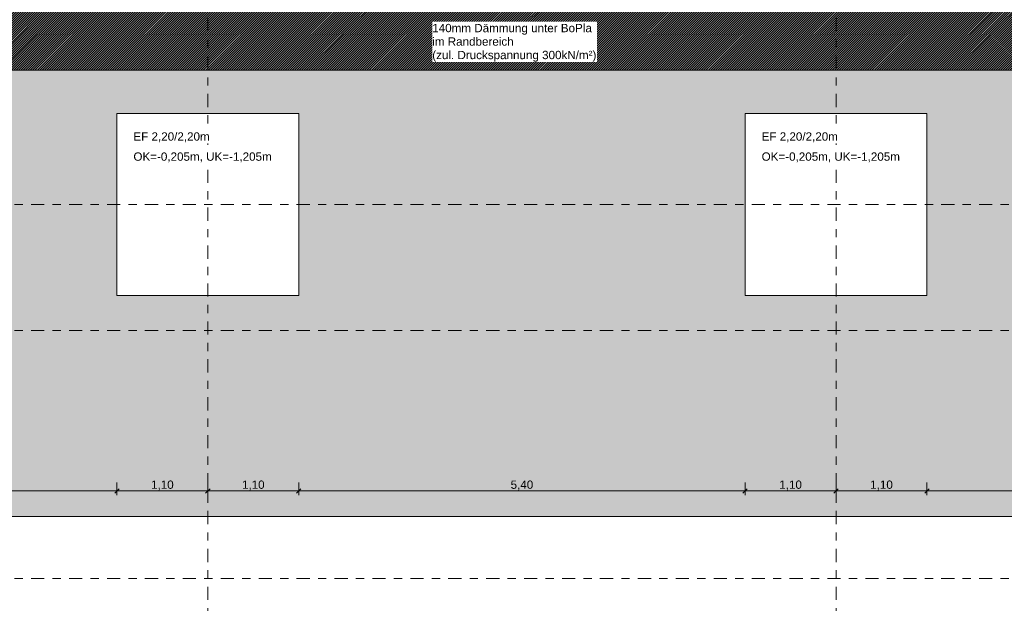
# Model space of a CAD drawing. Header units: metres. Extents: x -273 to 6, y -183 to 13.
# Tile 139 of 256: x -132 to -120, y -12 to -5. Entities that reach past the tile are written whole.
import ezdxf

# ---------------------------------------------------------------- set-up
doc = ezdxf.new("R2010")
doc.units = ezdxf.units.M
doc.header["$LTSCALE"] = 0.05
doc.header["$PDMODE"] = 1
doc.header["$PDSIZE"] = -2
doc.linetypes.add('Linienart-53', pattern=[5.291531, 3.175, -1.058062, 0.352704, -0.705764])
doc.layers.get('0').update_dxf_attribs({"lineweight": 25})
for name, color, linetype, lineweight, true_color in [('30 -32 Gründung- 2 Flachgründungen u. Bodenplatten', 7, 'Continuous', 9, 0xff6633), ('70 -72 Beschriftung- 1 Beschriftung allgemein', 7, 'Continuous', 9, 0xff6633), ('70 -76 Bemaßung- 2 Allgemein', 7, 'Continuous', 5, 0x6666cc)]:
    doc.layers.add(name, color=color, linetype=linetype, lineweight=lineweight, true_color=true_color)
for name, color, linetype, lineweight in [('30 -35 Decken- 2 Beläge- Dämmung', 7, 'Continuous', 9), ('70 -71 Achsen- 1 Gebäudeachsen', 7, 'Linienart-53', 18), ('Keine', 7, 'Continuous', 9)]:
    doc.layers.add(name, color=color, linetype=linetype, lineweight=lineweight)
doc.styles.add('Arial', font='arial.ttf')
doc.dimstyles.new('k+k_klein', dxfattribs={"dimtxt": 0.100689, "dimasz": 0.05302, "dimexe": 0.05, "dimexo": 0.15, "dimgap": 0.005, "dimtad": 1, "dimdec": 3, "dimtxsty": 'Arial', "dimblk": 'VW_SLASH-2', "dimblk1": 'VW_SLASH-2', "dimblk2": 'VW_SLASH-2', "dimcen": 0, "dimdle": 0.025, "dimadec": 3, "dimazin": 0, "dimtfac": 0.75, "dimtdec": 3, "dimtix": 1, "dimtmove": 0, "dimatfit": 0, "dimldrblk": 'VW_FILLEDARROW', "dimfxl": 0.1, "dimfxlon": 1, "dimfrac": 2, "dimtolj": 1, "dimarcsym": 0})

# ---------------------------------------------------------------- blocks, each defined once
blk = doc.blocks.new('_Achsen (3D)')
at = {"layer": '70 -71 Achsen- 1 Gebäudeachsen', "transparency": 33554687}
for p, q in [((-129.821, 3.8), (-129.821, -46.172)), ((-122.221, 3.8), (-122.221, -46.172)), ((-179.668, -8.697), (3.826, -8.697)), ((-179.668, -11.697), (3.826, -11.697))]:
    blk.add_line(p, q, dxfattribs=at)
blk = doc.blocks.new('Gruppe-2367')
at = {"layer": '30 -32 Gründung- 2 Flachgründungen u. Bodenplatten', "flags": 128}
blk.add_lwpolyline([(-130.921, -6.072), (-128.721, -6.072), (-128.721, -8.272), (-130.921, -8.272)], close=True, dxfattribs=at)
at = {"color": 255}
for points in [[(-130.721, -6.434), (-129.793, -6.434), (-129.793, -6.272), (-130.721, -6.272)], [(-130.721, -6.678), (-129.04, -6.678), (-129.04, -6.515), (-130.721, -6.515)]]:
    blk.add_wipeout(points, dxfattribs=at).dxf.layer = '70 -72 Beschriftung- 1 Beschriftung allgemein'
at = {"layer": '70 -72 Beschriftung- 1 Beschriftung allgemein', "char_height": 0.10069, "attachment_point": 1, "line_spacing_factor": 0.970891, "style": 'Arial'}
for s, insert in [('EF 2,20/2,20m', (-130.721, -6.299)), ('OK=-0,205m, UK=-1,205m', (-130.721, -6.542))]:
    blk.add_mtext(s, dxfattribs=dict(at, insert=insert))
blk = doc.blocks.new('Gruppe-2368')
at = {"layer": '30 -32 Gründung- 2 Flachgründungen u. Bodenplatten', "flags": 128}
blk.add_lwpolyline([(-123.321, -6.072), (-121.121, -6.072), (-121.121, -8.272), (-123.321, -8.272)], close=True, dxfattribs=at)
at = {"color": 255}
for points in [[(-123.121, -6.434), (-122.193, -6.434), (-122.193, -6.272), (-123.121, -6.272)], [(-123.121, -6.678), (-121.44, -6.678), (-121.44, -6.515), (-123.121, -6.515)]]:
    blk.add_wipeout(points, dxfattribs=at).dxf.layer = '70 -72 Beschriftung- 1 Beschriftung allgemein'
at = {"layer": '70 -72 Beschriftung- 1 Beschriftung allgemein', "char_height": 0.10069, "attachment_point": 1, "line_spacing_factor": 0.970891, "style": 'Arial'}
for s, insert in [('EF 2,20/2,20m', (-123.121, -6.299)), ('OK=-0,205m, UK=-1,205m', (-123.121, -6.542))]:
    blk.add_mtext(s, dxfattribs=dict(at, insert=insert))
blk = doc.blocks.new('Gruppe-2472')
at = {"layer": '70 -71 Achsen- 1 Gebäudeachsen', "transparency": 33554687}
blk.add_line((-179.668, -7.172), (3.826, -7.172), dxfattribs=at)
blk = doc.blocks.new('_FU_2D LP5 (2D)')
at = {"layer": '30 -35 Decken- 2 Beläge- Dämmung', "linetype": 'Continuous', "lineweight": 18, "true_color": 0xd9d9d9}
h = blk.add_hatch(dxfattribs=at)
h.set_pattern_fill('Schraffur grau', color=254, style=0, pattern_type=2)
h.set_pattern_definition([(45, (-131.188402, -6.746944), (0.014142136, -0.014142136), [])])
h.paths.add_polyline_path([(-149.17086327, -2.24704198), (-150.87086327, -2.24704198), (-150.87086327, -0.54704198), (-151.02099996, -0.54704198), (-151.02099996, -2.89011624), (-154.22099996, -2.89011624), (-154.22099996, -0.54704198), (-159.62099996, -0.54704198), (-159.62099996, -5.54704198), (-119.72099996, -5.54704198), (-119.72099996, -10.21204198), (-100.02099996, -10.21204198), (-100.02099996, -7.44704198), (-101.74599996, -7.44704198), (-101.74599996, -5.21204198), (-114.72099996, -5.21204198), (-114.72099996, -2.89009828), (-116.22099996, -2.89009828), (-116.22099996, -0.54704198), (-120.62099996, -0.54704198), (-120.62099996, -2.89010187), (-123.82099996, -2.89010187), (-123.82099996, -0.54704198), (-128.22099996, -0.54704198), (-128.22099996, -2.89010187), (-131.42099996, -2.89010187), (-131.42099996, -0.54704198), (-135.82099996, -0.54704198), (-135.82099996, -2.89010187), (-139.02099996, -2.89010187), (-139.02099996, -0.54704198), (-143.42099996, -0.54704198), (-143.42099996, -2.89011265), (-146.62099996, -2.89011265), (-146.62099996, -0.54704198), (-149.17086327, -0.54704198)])
h.paths.add_polyline_path([(-105.92099996, -8.27204198), (-108.12099996, -8.27204198), (-108.12099996, -6.07204198), (-105.92099996, -6.07204198)])
h.paths.add_polyline_path([(-113.52099996, -8.27204198), (-115.72099996, -8.27204198), (-115.72099996, -6.07204198), (-113.52099996, -6.07204198)])
at = {"layer": 'Keine', "linetype": 'Continuous', "lineweight": 0, "transparency": 33554511}
h = blk.add_hatch(color=43, dxfattribs=at)
h.paths.add_polyline_path([(-131.42099996, -0.54704198), (-135.82099996, -0.54704198), (-135.82099996, -2.89010187), (-139.02099996, -2.89010187), (-139.02099996, -0.54704198), (-143.42099996, -0.54704198), (-143.42099996, -2.89011265), (-146.62099996, -2.89011265), (-146.62099996, -0.54704198), (-149.17086327, -0.54704198), (-149.17086327, -2.24704198), (-151.02099996, -2.24704198), (-151.02099996, -2.89011624), (-154.22099996, -2.89011624), (-154.22099996, -0.54704198), (-159.62099996, -0.54704198), (-159.62099996, -9.29704198), (-161.89599996, -9.29704198), (-161.89599996, -8.97204198), (-164.29599996, -8.97204198), (-164.29599996, -8.89704198), (-167.04599996, -8.89704198), (-167.04599996, -9.47204198), (-168.59599996, -9.47204198), (-168.59599996, -8.79704198), (-174.32099996, -8.79704198), (-174.32099996, -9.79704198), (-175.32099996, -9.79704198), (-175.32099996, -11.09704198), (-160.82099996, -11.09704198), (-160.82099996, -10.94704198), (-100.02099996, -10.94704198), (-100.02099996, -7.44704198), (-101.74599996, -7.44704198), (-101.74599996, -5.21204198), (-114.72099996, -5.21204198), (-114.72099996, -2.89009828), (-116.22099996, -2.89009828), (-116.22099996, -0.54704198), (-120.62099996, -0.54704198), (-120.62099996, -2.89010187), (-123.82099996, -2.89010187), (-123.82099996, -0.54704198), (-128.22099996, -0.54704198), (-128.22099996, -2.89010187), (-131.42099996, -2.89010187)])
h.paths.add_polyline_path([(-153.72099996, -6.07204198), (-151.52099996, -6.07204198), (-151.52099996, -8.27204198), (-153.72099996, -8.27204198)])
h.paths.add_polyline_path([(-143.92099996, -8.27204198), (-146.12099996, -8.27204198), (-146.12099996, -6.07204198), (-143.92099996, -6.07204198)])
h.paths.add_polyline_path([(-128.72099996, -8.27204198), (-130.92099996, -8.27204198), (-130.92099996, -6.07204198), (-128.72099996, -6.07204198)])
h.paths.add_polyline_path([(-113.52099996, -8.27204198), (-115.72099996, -8.27204198), (-115.72099996, -6.07204198), (-113.52099996, -6.07204198)])
h.paths.add_polyline_path([(-108.12099996, -6.07204198), (-105.92099996, -6.07204198), (-105.92099996, -8.27204198), (-108.12099996, -8.27204198)])
h.paths.add_polyline_path([(-123.32099996, -6.07204198), (-121.12099996, -6.07204198), (-121.12099996, -8.27204198), (-123.32099996, -8.27204198)])
h.paths.add_polyline_path([(-138.52099996, -6.07204198), (-136.32099996, -6.07204198), (-136.32099996, -8.27204198), (-138.52099996, -8.27204198)])
at = {"layer": '30 -32 Gründung- 2 Flachgründungen u. Bodenplatten', "flags": 128}
blk.add_lwpolyline([(-159.62099996, -12.44704198), (-100.02099996, -12.44704198), (-100.02099996, -40.04704198), (-98.82099996, -40.04704198), (-98.82099996, -23.54704198), (-94.09599996, -23.54704198), (-94.09599996, -11.09704198), (-98.82099996, -11.09704198), (-98.82099996, -9.29704198), (-92.67099996, -9.29704198), (-92.67099996, -8.09704198), (-93.72099996, -8.09704198), (-93.72099996, 0.10991089), (-94.92099996, 0.10991089), (-94.92099996, -8.09704198), (-98.82099996, -8.09704198), (-98.82099996, -7.44704198), (-100.02099996, -7.44704198), (-100.02099996, -10.94704198), (-160.82099996, -10.94704198)], dxfattribs=at)
at = {"layer": '30 -35 Decken- 2 Beläge- Dämmung', "flags": 128}
blk.add_lwpolyline([(-159.62099996, -5.54704198), (-119.72099996, -5.54704198), (-119.72099996, -10.21204198), (-100.02099996, -10.21204198), (-100.02099996, -7.44704198), (-101.74599996, -7.44704198), (-101.74599996, -5.21204198), (-114.72099996, -5.21204198), (-114.72099996, -2.89009828), (-116.22099996, -2.89009828), (-116.22099996, -0.54704198), (-120.62099996, -0.54704198), (-120.62099996, -2.89010187), (-123.82099996, -2.89010187), (-123.82099996, -0.54704198), (-128.22099996, -0.54704198), (-128.22099996, -2.89010187), (-131.42099996, -2.89010187), (-131.42099996, -0.54704198), (-135.82099996, -0.54704198)], dxfattribs=at)
at = {"layer": 'Keine', "flags": 128}
blk.add_lwpolyline([(-160.82099996, -10.94704198), (-100.02099996, -10.94704198), (-100.02099996, -7.44704198), (-101.74599996, -7.44704198), (-101.74599996, -5.21204198), (-114.72099996, -5.21204198), (-114.72099996, -2.89009828), (-116.22099996, -2.89009828), (-116.22099996, -0.54704198), (-120.62099996, -0.54704198), (-120.62099996, -2.89010187), (-123.82099996, -2.89010187), (-123.82099996, -0.54704198), (-128.22099996, -0.54704198), (-128.22099996, -2.89010187), (-131.42099996, -2.89010187), (-131.42099996, -0.54704198), (-135.82099996, -0.54704198)], dxfattribs=at)
for points in [[(-128.72099996, -8.27204198), (-130.92099996, -8.27204198), (-130.92099996, -6.07204198), (-128.72099996, -6.07204198)], [(-123.32099996, -6.07204198), (-121.12099996, -6.07204198), (-121.12099996, -8.27204198), (-123.32099996, -8.27204198)]]:
    blk.add_lwpolyline(points, close=True, dxfattribs=at)
at = {"layer": '30 -32 Gründung- 2 Flachgründungen u. Bodenplatten', "color": 7}
for name in ['Gruppe-2367', 'Gruppe-2368']:
    blk.add_blockref(name, (0, 0), dxfattribs=at)
at = {"layer": '70 -72 Beschriftung- 1 Beschriftung allgemein', "color": 7}
blk.add_blockref('Gruppe-2472', (0, 0), dxfattribs=at)
blk = doc.blocks.new('VW_SLASH-2')
at = {"color": 0, "linetype": 'ByBlock', "lineweight": -2, "transparency": 16777216}
blk.add_line((0.47, 0), (-1, 0), dxfattribs=at)
at = {"color": 0, "lineweight": 5, "transparency": 16777216, "flags": 128}
blk.add_lwpolyline([(0.5, 0.5), (-0.5, -0.5)], dxfattribs=at)
blk = doc.blocks.new('*D3882')
at = {"layer": '70 -76 Bemaßung- 2 Allgemein', "color": 0, "lineweight": -2}
for p, q in [((-136.321, -10.537), (-136.321, -10.687)), ((-130.921, -10.537), (-130.921, -10.687)), ((-130.974, -10.637), (-136.268, -10.637))]:
    blk.add_line(p, q, dxfattribs=at)
at = {"layer": 'Defpoints', "color": 0}
for p in [(-136.321, -8.272), (-130.921, -8.272), (-136.321, -10.637)]:
    blk.add_point(p, dxfattribs=at)
at = {"layer": '70 -76 Bemaßung- 2 Allgemein', "color": 0, "lineweight": -2, "xscale": 0.05302001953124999, "yscale": 0.05302001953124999, "zscale": 0.05302001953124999, "rotation": 180}
blk.add_blockref('VW_SLASH-2', (-136.321, -10.637), dxfattribs=at)
at = {"layer": '70 -76 Bemaßung- 2 Allgemein', "color": 0, "lineweight": -2, "xscale": 0.05302001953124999, "yscale": 0.05302001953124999, "zscale": 0.05302001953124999}
blk.add_blockref('VW_SLASH-2', (-130.921, -10.637), dxfattribs=at)
at = {"layer": '70 -76 Bemaßung- 2 Allgemein', "color": 0, "insert": (-133.621, -10.571), "char_height": 0.1007, "attachment_point": 5, "style": 'Arial'}
blk.add_mtext('\\A1;5,40', dxfattribs=at)
blk = doc.blocks.new('VW_FILLEDARROW')
at = {"linetype": 'Continuous', "lineweight": 0, "transparency": 16777216}
blk.add_hatch(color=0, dxfattribs=at).paths.add_polyline_path([(-2.83, 0.76), (0, 0), (-2.83, -0.76)])
at = {"color": 0, "lineweight": 5, "transparency": 16777216, "flags": 128}
blk.add_lwpolyline([(-2.83, 0.76), (0, 0), (-2.83, -0.76)], close=True, dxfattribs=at)
blk = doc.blocks.new('*D3883')
at = {"layer": '70 -76 Bemaßung- 2 Allgemein', "color": 0, "lineweight": -2}
for p, q in [((-130.921, -10.537), (-130.921, -10.687)), ((-129.821, -10.537), (-129.821, -10.687)), ((-129.874, -10.637), (-130.868, -10.637))]:
    blk.add_line(p, q, dxfattribs=at)
at = {"layer": 'Defpoints', "color": 0}
for p in [(-130.921, -8.272), (-129.821, -8.272), (-130.921, -10.637)]:
    blk.add_point(p, dxfattribs=at)
at = {"layer": '70 -76 Bemaßung- 2 Allgemein', "color": 0, "lineweight": -2, "xscale": 0.05302001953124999, "yscale": 0.05302001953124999, "zscale": 0.05302001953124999, "rotation": 180}
blk.add_blockref('VW_SLASH-2', (-130.921, -10.637), dxfattribs=at)
at = {"layer": '70 -76 Bemaßung- 2 Allgemein', "color": 0, "lineweight": -2, "xscale": 0.05302001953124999, "yscale": 0.05302001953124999, "zscale": 0.05302001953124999}
blk.add_blockref('VW_SLASH-2', (-129.821, -10.637), dxfattribs=at)
at = {"layer": '70 -76 Bemaßung- 2 Allgemein', "color": 0, "insert": (-130.371, -10.571), "char_height": 0.1007, "attachment_point": 5, "style": 'Arial'}
blk.add_mtext('\\A1;1,10', dxfattribs=at)
blk = doc.blocks.new('*D3884')
at = {"layer": '70 -76 Bemaßung- 2 Allgemein', "color": 0, "lineweight": -2}
for p, q in [((-129.821, -10.537), (-129.821, -10.687)), ((-128.721, -10.537), (-128.721, -10.687)), ((-128.774, -10.637), (-129.768, -10.637))]:
    blk.add_line(p, q, dxfattribs=at)
at = {"layer": 'Defpoints', "color": 0}
for p in [(-129.821, -8.272), (-128.721, -8.272), (-129.821, -10.637)]:
    blk.add_point(p, dxfattribs=at)
at = {"layer": '70 -76 Bemaßung- 2 Allgemein', "color": 0, "lineweight": -2, "xscale": 0.05302001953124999, "yscale": 0.05302001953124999, "zscale": 0.05302001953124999, "rotation": 180}
blk.add_blockref('VW_SLASH-2', (-129.821, -10.637), dxfattribs=at)
at = {"layer": '70 -76 Bemaßung- 2 Allgemein', "color": 0, "lineweight": -2, "xscale": 0.05302001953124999, "yscale": 0.05302001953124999, "zscale": 0.05302001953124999}
blk.add_blockref('VW_SLASH-2', (-128.721, -10.637), dxfattribs=at)
at = {"layer": '70 -76 Bemaßung- 2 Allgemein', "color": 0, "insert": (-129.271, -10.571), "char_height": 0.1007, "attachment_point": 5, "style": 'Arial'}
blk.add_mtext('\\A1;1,10', dxfattribs=at)
blk = doc.blocks.new('*D3885')
at = {"layer": '70 -76 Bemaßung- 2 Allgemein', "color": 0, "lineweight": -2}
for p, q in [((-128.721, -10.537), (-128.721, -10.687)), ((-123.321, -10.537), (-123.321, -10.687)), ((-123.374, -10.637), (-128.668, -10.637))]:
    blk.add_line(p, q, dxfattribs=at)
at = {"layer": 'Defpoints', "color": 0}
for p in [(-128.721, -8.272), (-123.321, -8.272), (-128.721, -10.637)]:
    blk.add_point(p, dxfattribs=at)
at = {"layer": '70 -76 Bemaßung- 2 Allgemein', "color": 0, "lineweight": -2, "xscale": 0.05302001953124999, "yscale": 0.05302001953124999, "zscale": 0.05302001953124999, "rotation": 180}
blk.add_blockref('VW_SLASH-2', (-128.721, -10.637), dxfattribs=at)
at = {"layer": '70 -76 Bemaßung- 2 Allgemein', "color": 0, "lineweight": -2, "xscale": 0.05302001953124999, "yscale": 0.05302001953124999, "zscale": 0.05302001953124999}
blk.add_blockref('VW_SLASH-2', (-123.321, -10.637), dxfattribs=at)
at = {"layer": '70 -76 Bemaßung- 2 Allgemein', "color": 0, "insert": (-126.021, -10.571), "char_height": 0.1007, "attachment_point": 5, "style": 'Arial'}
blk.add_mtext('\\A1;5,40', dxfattribs=at)
blk = doc.blocks.new('*D3886')
at = {"layer": '70 -76 Bemaßung- 2 Allgemein', "color": 0, "lineweight": -2}
for p, q in [((-123.321, -10.537), (-123.321, -10.687)), ((-122.221, -10.537), (-122.221, -10.687)), ((-122.274, -10.637), (-123.268, -10.637))]:
    blk.add_line(p, q, dxfattribs=at)
at = {"layer": 'Defpoints', "color": 0}
for p in [(-123.321, -8.272), (-122.221, -8.272), (-123.321, -10.637)]:
    blk.add_point(p, dxfattribs=at)
at = {"layer": '70 -76 Bemaßung- 2 Allgemein', "color": 0, "lineweight": -2, "xscale": 0.05302001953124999, "yscale": 0.05302001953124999, "zscale": 0.05302001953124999, "rotation": 180}
blk.add_blockref('VW_SLASH-2', (-123.321, -10.637), dxfattribs=at)
at = {"layer": '70 -76 Bemaßung- 2 Allgemein', "color": 0, "lineweight": -2, "xscale": 0.05302001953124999, "yscale": 0.05302001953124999, "zscale": 0.05302001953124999}
blk.add_blockref('VW_SLASH-2', (-122.221, -10.637), dxfattribs=at)
at = {"layer": '70 -76 Bemaßung- 2 Allgemein', "color": 0, "insert": (-122.771, -10.571), "char_height": 0.1007, "attachment_point": 5, "style": 'Arial'}
blk.add_mtext('\\A1;1,10', dxfattribs=at)
blk = doc.blocks.new('*D3887')
at = {"layer": '70 -76 Bemaßung- 2 Allgemein', "color": 0, "lineweight": -2}
for p, q in [((-122.221, -10.537), (-122.221, -10.687)), ((-121.121, -10.537), (-121.121, -10.687)), ((-121.174, -10.637), (-122.168, -10.637))]:
    blk.add_line(p, q, dxfattribs=at)
at = {"layer": 'Defpoints', "color": 0}
for p in [(-122.221, -8.272), (-121.121, -8.272), (-122.221, -10.637)]:
    blk.add_point(p, dxfattribs=at)
at = {"layer": '70 -76 Bemaßung- 2 Allgemein', "color": 0, "lineweight": -2, "xscale": 0.05302001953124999, "yscale": 0.05302001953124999, "zscale": 0.05302001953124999, "rotation": 180}
blk.add_blockref('VW_SLASH-2', (-122.221, -10.637), dxfattribs=at)
at = {"layer": '70 -76 Bemaßung- 2 Allgemein', "color": 0, "lineweight": -2, "xscale": 0.05302001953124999, "yscale": 0.05302001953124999, "zscale": 0.05302001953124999}
blk.add_blockref('VW_SLASH-2', (-121.121, -10.637), dxfattribs=at)
at = {"layer": '70 -76 Bemaßung- 2 Allgemein', "color": 0, "insert": (-121.671, -10.571), "char_height": 0.1007, "attachment_point": 5, "style": 'Arial'}
blk.add_mtext('\\A1;1,10', dxfattribs=at)
blk = doc.blocks.new('*D3888')
at = {"layer": '70 -76 Bemaßung- 2 Allgemein', "color": 0, "lineweight": -2}
for p, q in [((-121.121, -10.537), (-121.121, -10.687)), ((-115.721, -10.537), (-115.721, -10.687)), ((-115.774, -10.637), (-121.068, -10.637))]:
    blk.add_line(p, q, dxfattribs=at)
at = {"layer": 'Defpoints', "color": 0}
for p in [(-121.121, -8.272), (-115.721, -8.272), (-121.121, -10.637)]:
    blk.add_point(p, dxfattribs=at)
at = {"layer": '70 -76 Bemaßung- 2 Allgemein', "color": 0, "lineweight": -2, "xscale": 0.05302001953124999, "yscale": 0.05302001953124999, "zscale": 0.05302001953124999, "rotation": 180}
blk.add_blockref('VW_SLASH-2', (-121.121, -10.637), dxfattribs=at)
at = {"layer": '70 -76 Bemaßung- 2 Allgemein', "color": 0, "lineweight": -2, "xscale": 0.05302001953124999, "yscale": 0.05302001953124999, "zscale": 0.05302001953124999}
blk.add_blockref('VW_SLASH-2', (-115.721, -10.637), dxfattribs=at)
at = {"layer": '70 -76 Bemaßung- 2 Allgemein', "color": 0, "insert": (-118.421, -10.571), "char_height": 0.1007, "attachment_point": 5, "style": 'Arial'}
blk.add_mtext('\\A1;5,40', dxfattribs=at)
blk = doc.blocks.new('Gruppe-2871')
at = {"layer": '70 -72 Beschriftung- 1 Beschriftung allgemein', "linetype": 'Continuous', "lineweight": 5}
blk.add_point((-126.136, -5.547), dxfattribs=at)
at = {"color": 255}
blk.add_wipeout([(-127.106, -5.447), (-125.112, -5.447), (-125.112, -4.96), (-127.106, -4.96)], dxfattribs=at).dxf.layer = '70 -72 Beschriftung- 1 Beschriftung allgemein'
at = {"layer": '70 -72 Beschriftung- 1 Beschriftung allgemein', "insert": (-127.106, -4.987), "char_height": 0.10069, "attachment_point": 1, "line_spacing_factor": 0.970891, "style": 'Arial'}
blk.add_mtext('140mm Dämmung unter BoPla\\Pim Randbereich\\P(zul. Druckspannung 300kN/m²)', dxfattribs=at)
blk = doc.blocks.new('Gruppe-2828')
at = {"layer": '70 -76 Bemaßung- 2 Allgemein'}
for base, p1, p2, text, picture, middle in [((-136.32099996, -10.63694938), (-130.92099996, -8.27204198), (-136.32099996, -8.27204198), '5,40', '*D3882', (-133.62099996, -10.57148584)), ((-130.92099996, -10.63694938), (-129.82099996, -8.27204198), (-130.92099996, -8.27204198), '1,10', '*D3883', (-130.37099996, -10.57148584)), ((-129.82099996, -10.63694938), (-128.72099996, -8.27204198), (-129.82099996, -8.27204198), '1,10', '*D3884', (-129.27099996, -10.57148584)), ((-128.72099996, -10.63694938), (-123.32099996, -8.27204198), (-128.72099996, -8.27204198), '5,40', '*D3885', (-126.02099996, -10.57148584)), ((-123.32099996, -10.63694938), (-122.22099996, -8.27204198), (-123.32099996, -8.27204198), '1,10', '*D3886', (-122.77099996, -10.57148584)), ((-122.22099996, -10.63694938), (-121.12099996, -8.27204198), (-122.22099996, -8.27204198), '1,10', '*D3887', (-121.67099996, -10.57148584)), ((-121.12099996, -10.63694938), (-115.72099996, -8.27204198), (-121.12099996, -8.27204198), '5,40', '*D3888', (-118.42099996, -10.57148584))]:
    dim = blk.add_linear_dim(base=base, p1=p1, p2=p2, text=text, dimstyle='k+k_klein', override={"dimtxt": 0.100689, "dimgap": 0.005, "dimdec": 8, "dimpost": '<>', "dimtxsty": 'Arial', "dimtmove": 2}, dxfattribs=at)
    dim.commit()
    dim.dimension.update_dxf_attribs({"geometry": picture, "text_midpoint": middle})
blk = doc.blocks.new('_FU_2D Bemaßung_ Beschriftung (3D)')
at = {"layer": '70 -72 Beschriftung- 1 Beschriftung allgemein', "color": 7, "transparency": 33554687}
blk.add_blockref('Gruppe-2871', (0, 0), dxfattribs=at)
at = {"layer": '70 -76 Bemaßung- 2 Allgemein'}
blk.add_blockref('Gruppe-2828', (0, 0), dxfattribs=at)

msp = doc.modelspace()

# ---------------------------------------------------------------- block references
at = {"layer": 'Keine', "color": 1}
msp.add_blockref('_Achsen (3D)', (0, 0), dxfattribs=at)

# ---------------------------------------------------------------- next in the draw order: block references
msp.add_blockref('_FU_2D LP5 (2D)', (0, 0), dxfattribs=at)

# ---------------------------------------------------------------- next in the draw order: block references
msp.add_blockref('_FU_2D Bemaßung_ Beschriftung (3D)', (0, 0), dxfattribs=at)

doc.saveas('drawing.dxf')
